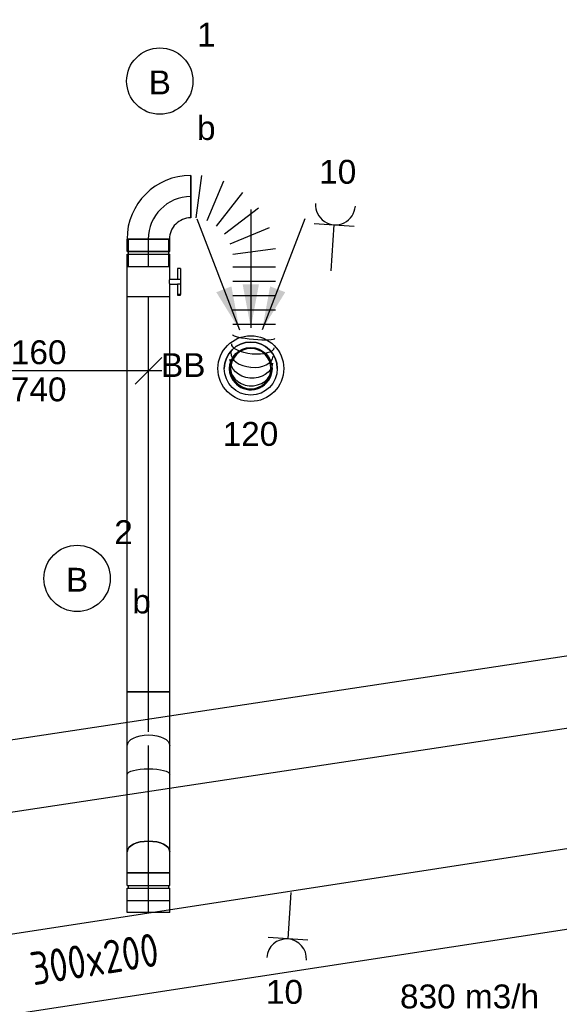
# Model space of a CAD drawing. Extents: x -257677 to 221252, y -185516 to 120782.
# Tile 120 of 171: x -34588 to -32554, y -49589 to -45876. Entities that reach past the tile are written whole.
import ezdxf
from ezdxf.enums import TextEntityAlignment as Align
from ezdxf.lldxf.tags import DXFTag

# ---------------------------------------------------------------- set-up
doc = ezdxf.new("R2010")
doc.units = 0
doc.header["$LTSCALE"] = 50
doc.linetypes.add('2322109', pattern=[10, 5, -2, 1, -2])
doc.linetypes.add('AUSGEZOGEN', pattern=[0])
doc.layers.get('0').update_dxf_attribs({"linetype": 'CONTINUOUS'})
for name, color, linetype in [('57LB', 4, 'CONTINUOUS'), ('EL6131--', 2, 'CONTINUOUS'), ('EL6222--', 3, 'CONTINUOUS'), ('EL6311--', 3, 'CONTINUOUS'), ('EM6131--', 1, 'CONTINUOUS'), ('WL570---_RETOUR', 112, 'CONTINUOUS'), ('WL570---_RETOUR_HL', 8, 'CONTINUOUS'), ('WL570---_RETOUR_RST', 2, 'CONTINUOUS'), ('WL570---_RETOUR_RST_HL', 1, 'CONTINUOUS'), ('WM570---_RETOUR', 1, 'CONTINUOUS'), ('WM570---_RETOUR_PR', 1, 'CONTINUOUS'), ('WM570---_RETOUR_RST_PR', 1, 'CONTINUOUS'), ('WM570---_TOEVOER', 1, 'CONTINUOUS')]:
    doc.layers.add(name, color=color, linetype=linetype)
doc.styles.add('BURO-018', font='ARIAL.TTF', dxfattribs={"height": 63})
doc.styles.add('ISO25', font='ISO', dxfattribs={"width": 0.9})
tags = doc.linetypes.add('CENTER2', pattern=[28.575000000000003, 19.05, -3.175, 3.175, -3.175]).pattern_tags.tags
tags[10:11] = [DXFTag(74, 4), DXFTag(75, 0), DXFTag(340, '0'), DXFTag(46, 1.0), DXFTag(50, 0.0), DXFTag(44, 0.0), DXFTag(45, 0.0)]
tags[8:9] = [DXFTag(74, 4), DXFTag(75, 0), DXFTag(340, '0'), DXFTag(46, 1.0), DXFTag(50, 0.0), DXFTag(44, 0.0), DXFTag(45, 0.0)]
tags[6:7] = [DXFTag(74, 4), DXFTag(75, 0), DXFTag(340, '0'), DXFTag(46, 1.0), DXFTag(50, 0.0), DXFTag(44, 0.0), DXFTag(45, 0.0)]
tags[4:5] = [DXFTag(74, 4), DXFTag(75, 0), DXFTag(340, '0'), DXFTag(46, 1.0), DXFTag(50, 0.0), DXFTag(44, 0.0), DXFTag(45, 0.0)]

# ---------------------------------------------------------------- blocks, each defined once
blk = doc.blocks.new('1115B3')
at = {"color": 0, "linetype": 'Continuous'}
blk.add_circle((0, 3.5), 2.5, dxfattribs=at)
at = {"color": 0, "linetype": 'Continuous', "style": 'BURO-018'}
for tag, p in [('E_GKAST', (0, 11.5)), ('E_GROEP', (0, 8.5)), ('E_SGROEP', (4.5, 8.5)), ('E_ARMCODE', (0, 3.5)), ('E_SLET', (4.5, 2.5))]:
    blk.add_attdef(tag, text='', height=1.8, dxfattribs=at).set_placement(p, align=Align.MIDDLE)
blk = doc.blocks.new('*U741')
at = {"color": 0, "ltscale": 10}
for p, q in [((0, 134.9999999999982, -2730), (3011.366148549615, 134.9999999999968, -2730)), ((0, -135.0000000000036, -2730), (3011.366148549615, -135.000000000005, -2730))]:
    blk.add_line(p, q, dxfattribs=at)
at = {"layer": 'EM6131--', "color": 1, "style": 'BURO-018'}
blk.add_attdef('POSNR', text='', height=90, dxfattribs=at).set_placement((0, 0), align=Align.MIDDLE)
blk = doc.blocks.new('111304')
at = {"color": 0, "linetype": 'Continuous'}
for p, q in [((-1.5, 4.5), (1.5, 4.5)), ((0, 1), (0, 4.5))]:
    blk.add_line(p, q, dxfattribs=at)
blk.add_arc((0, 6), 1.5, 180, 0, dxfattribs=at)
at = {"color": 0, "linetype": 'Continuous', "style": 'BURO-018'}
for tag, p in [('E_GKAST', (0, 11.5)), ('E_GROEP', (0, 8.5)), ('E_SGROEP', (4.5, 8.5))]:
    blk.add_attdef(tag, text='', height=1.8, dxfattribs=at).set_placement(p, align=Align.MIDDLE)
at = {"color": 0, "linetype": 'Continuous', "style": 'BURO-018', "flags": 1}
for tag, height, p in [('E_VERMCODE', 1.8, (13, 8.5)), ('E_MATCODE', 1.799999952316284, (0, 0))]:
    blk.add_attdef(tag, text='', height=height, dxfattribs=at).set_placement(p, align=Align.MIDDLE)
blk = doc.blocks.new('*U1180')
at = {"color": 0, "ltscale": 10}
for p, q in [((-51.70000000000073, 80, -2740.399999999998), (-5, 79.99999999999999, -2740.399999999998)), ((-51.70000000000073, 80, -2740.399999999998), (-51.70000000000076, -80, -2740.399999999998)), ((-5, 80, -2740.399999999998), (-5.000000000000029, -80, -2740.399999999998)), ((-5, 76, -2740.399999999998), (5, 76, -2740.399999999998)), ((5, 80, -2740.399999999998), (51.70000000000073, 79.99999999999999, -2740.399999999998)), ((5, 80, -2740.399999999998), (4.999999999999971, -80, -2740.399999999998)), ((51.70000000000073, 80, -2740.399999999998), (51.7000000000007, -80, -2740.399999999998)), ((-51.70000000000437, -80, -2740.399999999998), (-5.000000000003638, -80.00000000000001, -2740.399999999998)), ((-5.000000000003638, -76, -2740.399999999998), (4.999999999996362, -76, -2740.399999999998)), ((4.999999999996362, -80, -2740.399999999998), (51.69999999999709, -80.00000000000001, -2740.399999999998))]:
    blk.add_line(p, q, dxfattribs=at)
at = {"layer": 'WL570---_RETOUR_HL', "linetype": 'CENTER2'}
blk.add_line((-51.70000000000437, 0, -2740.399999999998), (51.69999999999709, -1.899427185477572e-14, -2740.399999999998), dxfattribs=at)
at = {"layer": 'WM570---_RETOUR_PR', "color": 1, "style": 'BURO-018'}
blk.add_attdef('POSNR', text='', height=90, dxfattribs=at).set_placement((0, 0), align=Align.MIDDLE)
blk = doc.blocks.new('*U1183')
at = {"ltscale": 10}
for points in [[(-42.80261999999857, 146.7226179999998), (-129.9186492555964, 288.1091546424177), (-72.88984364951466, 310.0447361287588)], [(0, 154), (-30.55099999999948, 317.2360000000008), (30.55099999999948, 317.2360000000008)], [(42.80261999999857, 146.7226179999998), (72.88984364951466, 310.0447361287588), (129.9186492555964, 288.1091546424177)]]:
    blk.add_hatch(color=0, dxfattribs=at).paths.add_polyline_path(points)
at = {"color": 0, "ltscale": 10}
for p, q in [((0, 600, -2400), (0, 154, -2400)), ((-203.8220000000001, 565.3457999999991, -2400), (-42.80261999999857, 146.7226179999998, -2400)), ((203.8220000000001, 565.3457999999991, -2400), (42.80261999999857, 146.7226179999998, -2400))]:
    blk.add_line(p, q, dxfattribs=at)
for radius in [124, 100]:
    blk.add_circle((0, 0, -2400), radius, dxfattribs=at)
at = {"layer": 'WL570---_RETOUR_RST', "color": 1, "style": 'BURO-018'}
for tag in ['MC', 'Q']:
    blk.add_attdef(tag, text='', height=90, dxfattribs=at).set_placement((0, 0), align=Align.MIDDLE)
at = {"layer": 'WM570---_RETOUR_RST_PR', "color": 1, "style": 'BURO-018'}
blk.add_attdef('POSNR', text='', height=90, dxfattribs=at).set_placement((0, 0), align=Align.MIDDLE)
blk = doc.blocks.new('*U1206')
at = {"color": 0, "ltscale": 10}
for radius in [100, 100, 100, 80, 80]:
    blk.add_circle((0, 0, -2449.5), radius, dxfattribs=at)
for radius, end in [(100, 180), (76, 359.8200000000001), (76, 359.8200000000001), (76, 180), (76, 180)]:
    blk.add_arc((0, 0, -2449.5), radius, 0, end, dxfattribs=at)
at = {"layer": 'WL570---_RETOUR_RST_HL', "linetype": 'CENTER2'}
blk.add_circle((0, 0, -2449.5), 0.075, dxfattribs=at)
blk.add_circle((0, 0, -2449.5), 0.075, dxfattribs=at)
blk.add_circle((0, 0, -2449.5), 0.075, dxfattribs=at)
at = {"layer": 'WM570---_RETOUR_RST_PR', "color": 1, "style": 'BURO-018'}
blk.add_attdef('POSNR', text='', height=90, dxfattribs=at).set_placement((0, 0), align=Align.MIDDLE)
blk = doc.blocks.new('*U1207')
at = {"color": 0, "ltscale": 10}
for p, q in [((-159.9999999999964, 76, -2740.399999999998), (-206.6999999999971, 76.00000000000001, -2740.399999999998)), ((-206.6999999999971, -76, -2740.399999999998), (-206.6999999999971, 76, -2740.399999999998)), ((-159.9999999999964, -80, -2740.399999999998), (-159.9999999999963, 80, -2740.399999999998)), ((-159.9999999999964, -76, -2740.399999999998), (-159.9999999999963, 76, -2740.399999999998)), ((-159.9999999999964, -76, -2740.399999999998), (-206.6999999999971, -75.99999999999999, -2740.399999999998)), ((80.00000000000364, -160, -2740.399999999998), (-79.99999999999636, -160, -2740.399999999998))]:
    blk.add_line(p, q, dxfattribs=at)
for centre, radius, start, end in [((-159.9999999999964, -160, -2740.399999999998), 240, 0, 90), ((-159.9999999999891, -159.9999999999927, -2740.399999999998), 79.99999999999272, 359.9999999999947, 90.0000000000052)]:
    blk.add_arc(centre, radius, start, end, dxfattribs=at)
at = {"layer": 'WL570---_RETOUR_HL', "linetype": 'CENTER2'}
blk.add_arc((-159.9999999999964, -160, -2740.399999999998), 160, 0, 90, dxfattribs=at)
at = {"layer": 'WM570---_RETOUR_PR', "color": 1, "style": 'BURO-018'}
blk.add_attdef('POSNR', text='', height=90, dxfattribs=at).set_placement((0, 0), align=Align.MIDDLE)
blk = doc.blocks.new('*U1208')
at = {"color": 0, "ltscale": 10}
for p, q in [((0, -80, -2740.399999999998), (-2.957754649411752e-62, 80, -2740.399999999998)), ((20.93156420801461, -80, -2740.399999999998), (41.99596382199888, 80, -2740.399999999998)), ((123.1259359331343, 58.26128949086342, -2740.399999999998), (61.3682411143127, -90.83497492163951, -2740.399999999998)), ((97.62277380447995, -111.7665391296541, -2740.399999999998), (195.8650789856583, 16.26532566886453, -2740.399999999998)), ((255.2563405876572, -43.12593593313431, -2740.399999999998), (127.2244757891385, -141.3682411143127, -2740.399999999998)), ((148.1560399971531, -177.6227738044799, -2740.399999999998), (297.2523044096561, -115.8650789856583, -2740.399999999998)), ((318.9910149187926, -196.9950510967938, -2740.399999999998), (158.9910149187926, -218.059450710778, -2740.399999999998)), ((318.9910149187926, -265.9756971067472, -2740.399999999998), (158.9910149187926, -265.9756971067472, -2740.399999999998)), ((318.9910149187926, -319.9450614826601, -2740.399999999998), (158.9910149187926, -319.9450614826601, -2740.399999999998)), ((318.9910149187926, -373.9144258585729, -2740.399999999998), (158.9910149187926, -373.9144258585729, -2740.399999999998)), ((318.9910149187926, -427.8837902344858, -2740.399999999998), (158.9910149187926, -427.8837902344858, -2740.399999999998)), ((318.9910149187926, -481.8531546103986, -2740.399999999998), (158.9910149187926, -481.8531546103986, -2740.399999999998))]:
    blk.add_line(p, q, dxfattribs=at)
blk.add_arc((226.4224456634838, -648.4806224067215, -2740.399999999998), 80.00000000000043, 174.8569429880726, 354.8569429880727, dxfattribs=at)
at = {"color": 0, "ltscale": 10, "extrusion": (0, 0, -0.9999999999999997)}
blk.add_ellipse((234.1397282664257, -562.7379401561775, -2740.399999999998), major_axis=(79.67791850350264, -7.171422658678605), ratio=0.3859855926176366, start_param=0, end_param=3.141592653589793, dxfattribs=at)
at = {"color": 0, "ltscale": 10}
for centre, major_axis, ratio in [((237.3363313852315, -527.2221582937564, -2740.399999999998), (-79.67791850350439, 7.171422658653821), 0.1316524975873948), ((231.2737323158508, -594.5805190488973, -2740.399999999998), (-79.67791850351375, 7.171422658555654), 0.6140144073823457), ((227.2789728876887, -638.9641973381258, -2740.399999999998), (-79.67791850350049, 7.171422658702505), 0.9318516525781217)]:
    blk.add_ellipse(centre, major_axis=major_axis, ratio=ratio, start_param=0, end_param=3.141592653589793, dxfattribs=at)
at = {"color": 0, "ltscale": 10, "extrusion": (0, 0, -1)}
blk.add_ellipse((228.9336564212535, -620.5798758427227, -2740.399999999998), major_axis=(79.67791850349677, -7.171422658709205), ratio=0.8001991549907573, start_param=0, end_param=3.141592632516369, dxfattribs=at)
at = {"layer": 'WM570---_RETOUR_PR', "color": 1, "style": 'BURO-018'}
blk.add_attdef('POSNR', text='', height=90, dxfattribs=at).set_placement((0, 0), align=Align.MIDDLE)
blk = doc.blocks.new('*U1202')
at = {"color": 0, "ltscale": 10}
for p, q in [((-160.0000000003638, 79.9999999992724, -2740.399999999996), (152.4199999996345, 80.00000000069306, -2740.399999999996)), ((152.4199999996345, 80.00000000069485, -2740.399999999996), (152.420000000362, -79.99999999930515, -2740.399999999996)), ((-159.9999999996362, -80.0000000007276, -2740.399999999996), (152.4200000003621, -79.99999999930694, -2740.399999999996))]:
    blk.add_line(p, q, dxfattribs=at)
at = {"color": 0, "ltscale": 10, "extrusion": (1.607645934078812e-28, 7.31043197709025e-40, -1)}
blk.add_ellipse((-160, -7.275957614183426e-10, -2740.399999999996), major_axis=(-3.637831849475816e-10, 80), ratio=0.2679491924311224, start_param=0, end_param=3.141592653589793, dxfattribs=at)
blk.add_ellipse((-160, -7.275957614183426e-10, -2740.399999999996), major_axis=(-3.637831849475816e-10, 80), ratio=0.2679491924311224, start_param=0, end_param=3.141592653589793, dxfattribs=at)
at = {"layer": 'WL570---_RETOUR_HL', "linetype": 'CENTER2'}
blk.add_line((0, 0, -2740.399999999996), (152.4199999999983, 6.930979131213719e-10, -2740.399999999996), dxfattribs=at)
at = {"layer": 'WM570---_RETOUR_PR', "color": 1, "linetype": '2322109', "style": 'BURO-018'}
blk.add_attdef('POSNR', text='', height=90, dxfattribs=at).set_placement((0, 0), align=Align.MIDDLE)
blk = doc.blocks.new('*U1219')
at = {"color": 0, "ltscale": 10}
for p, q in [((0, 80, -2908.782962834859), (400.5875541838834, 79.99999999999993, -2908.782962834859)), ((0, -80, -2908.782962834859), (400.5875541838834, -80.00000000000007, -2908.782962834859))]:
    blk.add_line(p, q, dxfattribs=at)
blk.add_ellipse((0, 0, -2908.782962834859), major_axis=(1.469576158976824e-14, 80.00000000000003), ratio=0.4999999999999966, start_param=3.141592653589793, end_param=6.283185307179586, dxfattribs=at)
at = {"color": 0, "ltscale": 10, "extrusion": (5.660601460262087e-49, 3.081487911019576e-33, -1)}
blk.add_ellipse((400.5875541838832, 0, -2908.782962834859), major_axis=(1.469576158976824e-14, 80.00000000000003), ratio=0.4999999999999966, start_param=0, end_param=3.141592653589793, dxfattribs=at)
at = {"layer": 'WL570---_RETOUR_HL', "linetype": 'CENTER2'}
blk.add_line((0, 0, -2908.782962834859), (400.5875541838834, -7.358673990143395e-14, -2908.782962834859), dxfattribs=at)
at = {"layer": 'WM570---_RETOUR_PR', "color": 1, "style": 'BURO-018'}
blk.add_attdef('POSNR', text='', height=90, dxfattribs=at).set_placement((0, 0), align=Align.MIDDLE)
blk = doc.blocks.new('*U1220')
at = {"color": 0, "ltscale": 10}
for p, q in [((-42.90000000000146, 79.99999999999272, -2930.232962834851), (-21.82177955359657, 79.99999999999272, -2930.232962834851)), ((-42.90000000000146, -80.00000000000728, -2930.232962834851), (-42.90000000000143, 79.99999999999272, -2930.232962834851)), ((-21.82177955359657, 79.99999999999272, -2930.232962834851), (18.89821544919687, 79.99999999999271, -2930.232962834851)), ((18.89821544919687, 79.99999999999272, -2930.232962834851), (37.15248982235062, 79.99999999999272, -2930.232962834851)), ((-42.90000000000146, -80.00000000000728, -2930.232962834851), (-21.82177955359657, -80.00000000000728, -2930.232962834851)), ((-21.82177955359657, -80.00000000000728, -2930.232962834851), (18.89821544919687, -80.00000000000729, -2930.232962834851)), ((18.89821544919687, -80.00000000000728, -2930.232962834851), (37.15248982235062, -80.00000000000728, -2930.232962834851))]:
    blk.add_line(p, q, dxfattribs=at)
at = {"color": 0, "ltscale": 10, "extrusion": (1.077753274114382e-33, 2.465190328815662e-32, -1)}
blk.add_ellipse((37.15248982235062, -7.275957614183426e-12, -2930.232962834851), major_axis=(1.469576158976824e-14, 80), ratio=0.5000000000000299, start_param=0, end_param=3.141592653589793, dxfattribs=at)
at = {"layer": 'WL570---_RETOUR_HL', "linetype": 'CENTER2'}
blk.add_line((-42.90000000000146, -7.275957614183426e-12, -2930.232962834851), (37.15248982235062, -7.290663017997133e-12, -2930.232962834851), dxfattribs=at)
at = {"layer": 'WM570---_RETOUR_PR', "color": 1, "style": 'BURO-018'}
blk.add_attdef('POSNR', text='', height=90, dxfattribs=at).set_placement((0, 0), align=Align.MIDDLE)
blk = doc.blocks.new('*U1221')
at = {"color": 0, "ltscale": 10}
for p, q in [((-51.69999999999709, 79.99999999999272, -2930.232962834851), (-5, 79.99999999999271, -2930.232962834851)), ((-51.69999999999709, 79.99999999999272, -2930.232962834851), (-51.69999999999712, -80.00000000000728, -2930.232962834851)), ((-5, 79.99999999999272, -2930.232962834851), (-5.000000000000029, -80.00000000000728, -2930.232962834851)), ((-5, 75.99999999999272, -2930.232962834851), (5, 75.99999999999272, -2930.232962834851)), ((5, 79.99999999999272, -2930.232962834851), (51.69999999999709, 79.99999999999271, -2930.232962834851)), ((5, 79.99999999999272, -2930.232962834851), (4.999999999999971, -80.00000000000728, -2930.232962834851)), ((51.69999999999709, 79.99999999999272, -2930.232962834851), (51.69999999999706, -80.00000000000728, -2930.232962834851)), ((-51.69999999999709, -80.00000000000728, -2930.232962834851), (-5, -80.00000000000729, -2930.232962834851)), ((-5, -76.00000000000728, -2930.232962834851), (5, -76.00000000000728, -2930.232962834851)), ((5, -80.00000000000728, -2930.232962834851), (51.69999999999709, -80.00000000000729, -2930.232962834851))]:
    blk.add_line(p, q, dxfattribs=at)
at = {"layer": 'WL570---_RETOUR_HL', "linetype": 'CENTER2'}
blk.add_line((-51.69999999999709, -7.275957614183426e-12, -2930.232962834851), (51.69999999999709, -7.2949518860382e-12, -2930.232962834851), dxfattribs=at)
at = {"layer": 'WM570---_RETOUR_PR', "color": 1, "style": 'BURO-018'}
blk.add_attdef('POSNR', text='', height=90, dxfattribs=at).set_placement((0, 0), align=Align.MIDDLE)
blk = doc.blocks.new('*U1222')
at = {"color": 0, "ltscale": 10}
for p, q in [((0, 79.99999999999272, -2930.232962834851), (46.19999999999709, 79.99999999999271, -2930.232962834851)), ((0, -80.00000000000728, -2930.232962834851), (2.939152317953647e-14, 79.99999999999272, -2930.232962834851)), ((46.19999999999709, 79.99999999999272, -2930.232962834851), (46.19999999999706, -80.00000000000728, -2930.232962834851)), ((0, -80.00000000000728, -2930.232962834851), (46.19999999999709, -80.00000000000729, -2930.232962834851))]:
    blk.add_line(p, q, dxfattribs=at)
at = {"layer": 'WL570---_RETOUR_HL', "linetype": 'CENTER2'}
blk.add_line((0, -7.275957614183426e-12, -2930.232962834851), (46.19999999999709, -7.284444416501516e-12, -2930.232962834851), dxfattribs=at)
at = {"layer": 'WM570---_RETOUR_PR', "color": 1, "style": 'BURO-018'}
blk.add_attdef('POSNR', text='', height=90, dxfattribs=at).set_placement((0, 0), align=Align.MIDDLE)
blk = doc.blocks.new('*U1225')
at = {"color": 0, "ltscale": 10}
for p, q in [((0, 79.99999999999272, -2740.399999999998), (1490.279715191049, 79.99999999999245, -2740.399999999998)), ((0, -80.00000000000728, -2740.399999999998), (2.939152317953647e-14, 79.99999999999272, -2740.399999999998)), ((0, -80.00000000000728, -2740.399999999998), (1490.279715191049, -80.00000000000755, -2740.399999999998))]:
    blk.add_line(p, q, dxfattribs=at)
at = {"layer": 'WL570---_RETOUR_HL', "linetype": 'CENTER2'}
blk.add_line((0, -7.275957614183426e-12, -2740.399999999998), (1490.279715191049, -7.549717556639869e-12, -2740.399999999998), dxfattribs=at)
at = {"layer": 'WM570---_RETOUR_PR', "color": 1, "style": 'BURO-018'}
blk.add_attdef('POSNR', text='', height=90, dxfattribs=at).set_placement((0, 0), align=Align.MIDDLE)
blk = doc.blocks.new('*U1226')
at = {"color": 2, "ltscale": 10}
for p, q in [((-57.25, 79.99999999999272, -2740.399999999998), (57.25, 79.99999999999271, -2740.399999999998)), ((-57.25, -80.00000000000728, -2740.399999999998), (-57.24999999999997, 79.99999999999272, -2740.399999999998)), ((57.25, 79.99999999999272, -2740.399999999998), (57.24999999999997, -80.00000000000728, -2740.399999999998)), ((57.25, 75.99999999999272, -2740.399999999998), (103.9499999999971, 75.99999999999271, -2740.399999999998)), ((103.9499999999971, 75.99999999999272, -2740.399999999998), (103.9499999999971, -76.00000000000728, -2740.399999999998)), ((-57.25, -80.00000000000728, -2740.399999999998), (-9.541666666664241, -80.00000000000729, -2740.399999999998)), ((-50.24662103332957, -109.3333333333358, -2740.399999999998), (-50.24662103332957, -120, -2740.399999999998)), ((-48.91328769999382, -109.3333333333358, -2740.399999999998), (-50.24662103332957, -109.3333333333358, -2740.399999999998)), ((-7.515583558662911, -109.3333333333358, -2740.399999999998), (-48.91328769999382, -109.3333333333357, -2740.399999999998)), ((-48.91328769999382, -120.0000000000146, -2740.399999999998), (-48.91328769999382, -109.3333333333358, -2740.399999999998)), ((-9.541666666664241, -80.00000000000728, -2740.399999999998), (-9.541666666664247, -109.3333333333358, -2740.399999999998)), ((-7.515583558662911, -109.3333333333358, -2740.399999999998), (-7.515583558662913, -120, -2740.399999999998)), ((9.541666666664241, -80.00000000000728, -2740.399999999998), (9.541666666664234, -120.0000000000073, -2740.399999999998)), ((9.541666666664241, -80.00000000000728, -2740.399999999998), (57.25, -80.00000000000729, -2740.399999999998)), ((50.24662103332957, -109.3333333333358, -2740.399999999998), (9.541666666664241, -109.3333333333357, -2740.399999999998)), ((50.2466210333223, -120.0000000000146, -2740.399999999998), (50.24662103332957, -109.3333333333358, -2740.399999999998)), ((57.25, -76.00000000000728, -2740.399999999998), (103.9499999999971, -76.00000000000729, -2740.399999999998)), ((-50.24662103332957, -120, -2740.399999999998), (-48.91328769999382, -120.0000000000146, -2740.399999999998)), ((-7.515583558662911, -120.0000000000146, -2740.399999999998), (-48.91328769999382, -120.0000000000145, -2740.399999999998)), ((9.541666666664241, -120.0000000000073, -2740.399999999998), (-7.515583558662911, -120.0000000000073, -2740.399999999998)), ((50.2466210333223, -120.0000000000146, -2740.399999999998), (9.541666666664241, -120.0000000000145, -2740.399999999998))]:
    blk.add_line(p, q, dxfattribs=at)
blk.add_spline([(-9.492711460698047, -79.99417583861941, -2740.399999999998), (-9.34634818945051, -79.97693931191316, -2740.399999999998), (-9.104078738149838, -79.94898902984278, -2740.399999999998), (-8.768389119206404, -79.91145878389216, -2740.399999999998), (-8.342723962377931, -79.8658728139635, -2740.399999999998), (-7.831451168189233, -79.81408537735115, -2740.399999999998), (-7.239817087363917, -79.75820677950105, -2740.399999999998), (-6.573892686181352, -79.7005185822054, -2740.399999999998), (-5.840511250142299, -79.64338119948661, -2740.399999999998), (-5.047198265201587, -79.58913749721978, -2740.399999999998), (-4.202094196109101, -79.54001629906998, -2740.399999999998), (-3.313870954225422, -79.4980398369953, -2740.399999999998), (-2.391642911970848, -79.46493914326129, -2740.399999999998), (-1.444873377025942, -79.442081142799, -2740.399999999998), (-0.4832774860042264, -79.43041076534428, -2740.399999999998), (0.4832774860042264, -79.43041076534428, -2740.399999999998), (1.444873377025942, -79.442081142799, -2740.399999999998), (2.391642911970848, -79.46493914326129, -2740.399999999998), (3.313870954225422, -79.4980398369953, -2740.399999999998), (4.202094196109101, -79.54001629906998, -2740.399999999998), (5.047198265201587, -79.58913749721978, -2740.399999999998), (5.840511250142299, -79.64338119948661, -2740.399999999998), (6.573892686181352, -79.7005185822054, -2740.399999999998), (7.239817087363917, -79.75820677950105, -2740.399999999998), (7.831451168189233, -79.81408537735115, -2740.399999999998), (8.342723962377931, -79.8658728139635, -2740.399999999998), (8.768389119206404, -79.91145878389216, -2740.399999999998), (9.104078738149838, -79.94898902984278, -2740.399999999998), (9.34634818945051, -79.97693931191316, -2740.399999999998), (9.492711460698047, -79.99417583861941, -2740.399999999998), (9.541666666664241, -80.00000000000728, -2740.399999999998)], degree=3, dxfattribs=at)
at = {"layer": 'WL570---_RETOUR', "color": 1, "style": 'BURO-018'}
blk.add_attdef('I', text='', height=90, dxfattribs=at).set_placement((0, 0), align=Align.MIDDLE)
at = {"layer": 'WM570---_RETOUR_PR', "color": 1, "style": 'BURO-018'}
blk.add_attdef('POSNR', text='', height=90, dxfattribs=at).set_placement((0, 0), align=Align.MIDDLE)
blk = doc.blocks.new('*U1227')
at = {"layer": 'WM570---_RETOUR', "color": 0, "ltscale": 10}
for p, q in [((-49.99999999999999, -49.99999999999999), (49.99999999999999, 49.99999999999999)), ((50, -6.123233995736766e-15), (-616.5663311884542, 7.550759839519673e-14))]:
    blk.add_line(p, q, dxfattribs=at)
at = {"layer": 'WM570---_RETOUR', "color": 0, "style": 'BURO-018'}
for s, p in [('%%c160', (-616.5663311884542, 25.00000000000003)), ('2740', (-588.6945712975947, -115))]:
    blk.add_text(s, height=90, dxfattribs=at).set_placement(p)

msp = doc.modelspace()

# ---------------------------------------------------------------- linework, layer by layer
at = {"layer": 'WL570---_RETOUR'}
for p, q in [((-31938.98018866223, -48912.76376137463), (-35306.06754307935, -49430.42644301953)), ((-31893.39320822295, -49209.27991138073), (-35260.48056264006, -49726.94259302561))]:
    msp.add_line(p, q, dxfattribs=at)

# ---------------------------------------------------------------- block references
at = {"layer": 'EL6131--', "rotation": 188.609648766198}
msp.add_blockref('*U741', (-32137.27636501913, -48353.43121345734, 2730), dxfattribs=at)
at = {"layer": 'EL6222--'}
ref = msp.add_blockref('111304', (-33417.58991061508, -46873.48792473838), dxfattribs=dict(at, xscale=50, yscale=50, zscale=50, rotation=356.116000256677))
ref.add_attrib('E_GROEP', '10', dxfattribs={"layer": '0', "color": 1, "linetype": 'Continuous', "height": 90, "style": 'BURO-018'}).set_placement((-33388.80182266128, -46449.46405042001), align=Align.MIDDLE)
ref = msp.add_blockref('111304', (-33562.03496181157, -49117.91318741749), dxfattribs=dict(at, xscale=50, yscale=50, zscale=50, rotation=176.2778335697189))
ref.add_attrib('E_GROEP', '10', dxfattribs={"layer": '0', "color": 1, "linetype": 'Continuous', "height": 90, "style": 'BURO-018'}).set_placement((-33589.62527084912, -49542.01668286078), align=Align.MIDDLE)
at = {"layer": 'EL6311--', "linetype": 'AUSGEZOGEN'}
ref = msp.add_blockref('1115B3', (-34059.38422883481, -46282.643990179), dxfattribs=dict(at, xscale=50, yscale=50, zscale=50))
ref.add_attrib('E_ARMCODE', 'B', dxfattribs={"layer": '0', "color": 1, "linetype": 'Continuous', "height": 90, "style": 'BURO-018'}).set_placement((-34059.38422883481, -46112.64398541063), align=Align.MIDDLE)
ref.add_attrib('E_SLET', 'b', dxfattribs={"layer": '0', "color": 1, "linetype": 'Continuous', "height": 90, "style": 'BURO-018'}).set_placement((-33884.38422883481, -46282.643990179), align=Align.MIDDLE)
ref.add_attrib('E_GROEP', '1', dxfattribs={"layer": '0', "color": 1, "linetype": 'Continuous', "height": 90, "style": 'BURO-018'}).set_placement((-33884.38422883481, -45932.643990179), align=Align.MIDDLE)
ref = msp.add_blockref('1115B3', (-34371.1141588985, -48157.96419492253), dxfattribs=dict(at, xscale=50, yscale=50, zscale=50))
ref.add_attrib('E_ARMCODE', 'B', dxfattribs={"layer": '0', "color": 1, "linetype": 'Continuous', "height": 90, "style": 'BURO-018'}).set_placement((-34371.1141588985, -47987.96419015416), align=Align.MIDDLE)
ref.add_attrib('E_SLET', 'b', dxfattribs={"layer": '0', "color": 1, "linetype": 'Continuous', "height": 90, "style": 'BURO-018'}).set_placement((-34128.18598678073, -48068.05212207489), align=Align.MIDDLE)
ref.add_attrib('E_GROEP', '2', dxfattribs={"layer": '0', "color": 1, "linetype": 'Continuous', "height": 90, "style": 'BURO-018'}).set_placement((-34196.1141588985, -47807.96419492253), align=Align.MIDDLE)
at = {"layer": 'WL570---_RETOUR', "rotation": 90}
for name, p in [('*U1207', (-34102.97361524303, -46543.27362067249, 2740.399999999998)), ('*U1180', (-34101.99813463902, -46754.9736206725, 2740.399999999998)), ('*U1226', (-34101.99813463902, -46863.92362067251, 2740.399999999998)), ('*U1225', (-34101.99813463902, -48411.45333586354, 2740.399999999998)), ('*U1219', (-34101.9981346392, -49013.66185323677, 2908.782962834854)), ('*U1220', (-34101.9981346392, -49050.81434305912, 2930.232962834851)), ('*U1221', (-34101.9981346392, -49145.4143430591, 2930.232962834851)), ('*U1222', (-34101.9981346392, -49243.31434305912, 2930.232962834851))]:
    msp.add_blockref(name, p, dxfattribs=at)
at = {"layer": 'WL570---_RETOUR'}
msp.add_blockref('*U1208', (-33942.97361524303, -46543.27362067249, 2740.399999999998), dxfattribs=at)
at = {"layer": 'WL570---_RETOUR', "linetype": '2322109', "rotation": 89.99999999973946}
msp.add_blockref('*U1202', (-34101.99813463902, -48562.01400647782, 2740.399999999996), dxfattribs=at)
at = {"layer": 'WL570---_RETOUR_RST'}
ref = msp.add_blockref('*U1183', (-33716.55116957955, -47191.75424307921, 2400), dxfattribs=at)
ref.add_attrib('Q', '120', dxfattribs={"color": 1, "height": 90, "style": 'BURO-018'}).set_placement((-33717.77323812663, -47437.94134988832), align=Align.MIDDLE)
ref.add_attrib('MC', 'BB', dxfattribs={"color": 1, "height": 90, "style": 'BURO-018'}).set_placement((-33971.23725070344, -47178.49553874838), align=Align.MIDDLE)
msp.add_blockref('*U1206', (-33716.55116957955, -47191.75424307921, 2449.5), dxfattribs=at)
at = {"layer": 'WM570---_RETOUR'}
msp.add_blockref('*U1227', (-34101.99813463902, -47200.02635871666, 2740.399999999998), dxfattribs=at)

# ---------------------------------------------------------------- texts
at = {"layer": '57LB', "color": 2, "linetype": 'Continuous', "style": 'ISO25', "width": 0.9}
msp.add_text('300x200', height=125, rotation=8.999999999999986, dxfattribs=at).set_placement((-34536.02841250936, -49518.27745003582))
at = {"layer": 'WM570---_TOEVOER', "style": 'BURO-018'}
msp.add_text('830 m3/h', height=90, dxfattribs=at).set_placement((-33154.17558273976, -49604.19717540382, -2700))

doc.saveas('drawing.dxf')
